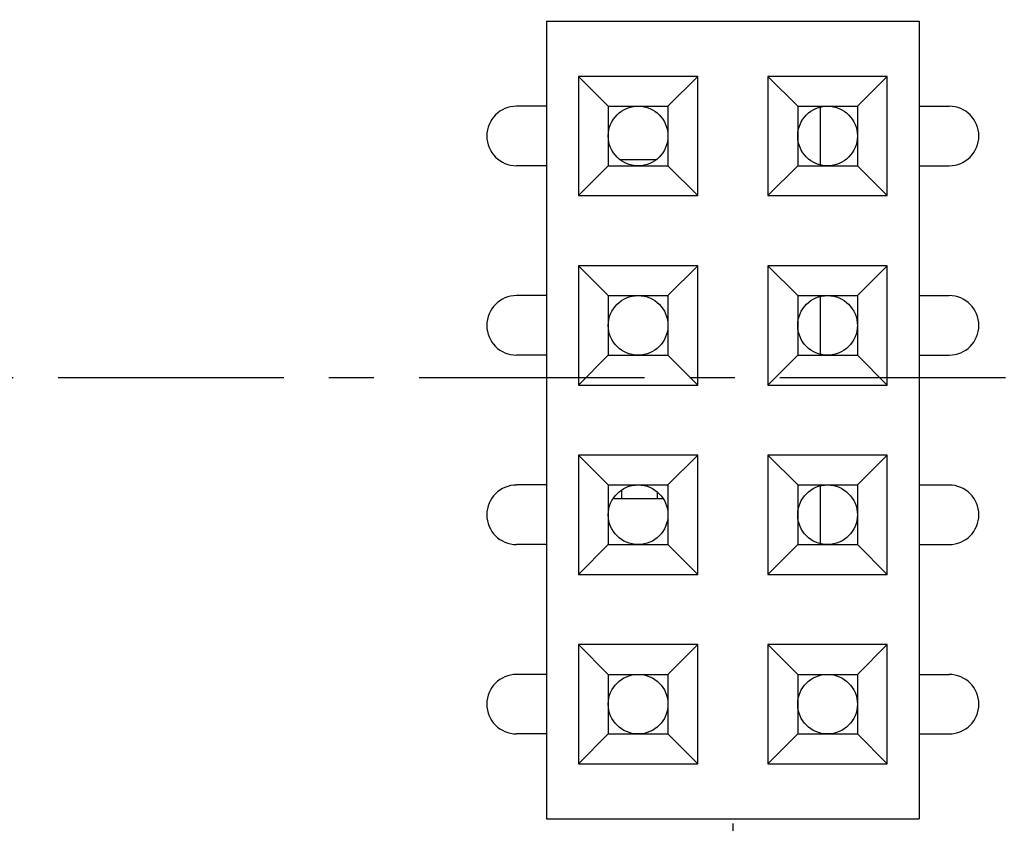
# Model space of a CAD drawing. Header units: inches. Extents: x 398 to 599, y 40 to 151.
# Tile 65 of 100: x 561 to 574, y 87 to 98. Entities that reach past the tile are written whole.
import ezdxf

# ---------------------------------------------------------------- set-up
doc = ezdxf.new("R2010")
doc.units = ezdxf.units.IN
doc.header["$LTSCALE"] = 1.21
doc.header["$MEASUREMENT"] = 0
doc.header["$PDMODE"] = 3
doc.header["$PDSIZE"] = 0.3125
doc.linetypes.add('CENTER', pattern=[2, 1.25, -0.25, 0.25, -0.25])
doc.layers.get('0').update_dxf_attribs({"linetype": 'CONTINUOUS'})
doc.layers.get('Defpoints').update_dxf_attribs({"linetype": 'CONTINUOUS'})
doc.layers.add('DIM', color=3, linetype='CONTINUOUS')
doc.styles.get("Standard").update_dxf_attribs({"font": 'txt', "width": 0.8})
doc.dimstyles.get("Standard").update_dxf_attribs({"dimtxt": 0.15625, "dimasz": 0.1875, "dimexe": 0.125, "dimexo": 0.0625, "dimgap": 0.09, "dimtad": 0, "dimtih": 1, "dimtoh": 1, "dimzin": 4, "dimdsep": 46, "dimtxsty": 'Standard', "dimblk": '_FILLED', "dimblk1": '_FILLED', "dimblk2": '_FILLED', "dimcen": 0.09, "dimazin": 1, "dimtp": 0.01, "dimtm": 0.01, "dimtfac": 1, "dimtofl": 0, "dimtmove": 0, "dimatfit": 3, "dimldrblk": '_FILLED', "dimfxl": 1, "dimtolj": 1, "dimtzin": 4, "dimarcsym": 0})

# ---------------------------------------------------------------- blocks, each defined once
blk = doc.blocks.new('_FILLED')
at = {"color": 0, "linetype": 'ByBlock'}
blk.add_solid([(0, 0), (-1, 0.1667), (-1, -0.1667)], dxfattribs=at)
blk = doc.blocks.new('*D71')
at = {"layer": 'Defpoints', "color": 0}
for p in [(570.261, 87.005), (553.751, 68.402), (553.751, 64.859)]:
    blk.add_point(p, dxfattribs=at)
at = {"layer": 'DIM', "color": 0, "lineweight": -2}
for p, q in [((570.261, 86.943), (570.261, 64.734)), ((553.751, 68.34), (553.751, 64.734)), ((555.751, 64.859), (559.249, 64.859)), ((568.261, 64.859), (564.763, 64.859))]:
    blk.add_line(p, q, dxfattribs=at)
at = {"layer": 'DIM', "color": 0, "lineweight": -2, "xscale": 2, "yscale": 2, "zscale": 2, "rotation": 180}
blk.add_blockref('_FILLED', (553.751, 64.859), dxfattribs=at)
at = {"layer": 'DIM', "color": 0, "lineweight": -2, "xscale": 2, "yscale": 2, "zscale": 2}
blk.add_blockref('_FILLED', (570.261, 64.859), dxfattribs=at)
at = {"layer": 'DIM', "color": 0, "insert": (562.006, 64.859), "char_height": 2, "attachment_point": 5}
blk.add_mtext('\\A1;16.51', dxfattribs=at)

msp = doc.modelspace()

# ---------------------------------------------------------------- linework, layer by layer
at = {"color": 7, "linetype": 'Continuous'}
for p, q in [((567.761, 97.705), (567.761, 87.005)), ((567.761, 97.705), (572.761, 97.705)), ((572.761, 97.705), (572.761, 87.005)), ((568.191, 96.965), (568.191, 95.365)), ((568.191, 96.965), (568.591, 96.565)), ((569.791, 96.965), (568.191, 96.965)), ((569.391, 96.565), (569.791, 96.965)), ((569.791, 95.365), (569.791, 96.965)), ((570.731, 96.965), (570.731, 95.365)), ((572.331, 96.965), (570.731, 96.965)), ((570.731, 96.965), (571.131, 96.565)), ((571.931, 96.565), (572.331, 96.965)), ((572.331, 95.365), (572.331, 96.965)), ((567.761, 96.565), (567.36, 96.565)), ((568.591, 96.565), (568.591, 95.765)), ((568.591, 96.565), (569.391, 96.565)), ((569.391, 96.565), (569.391, 95.765)), ((571.131, 96.565), (571.131, 95.765)), ((571.131, 96.565), (571.931, 96.565)), ((571.438, 95.776), (571.438, 96.554)), ((571.931, 96.565), (571.931, 95.765)), ((572.761, 96.565), (573.162, 96.565)), ((567.761, 95.765), (567.36, 95.765)), ((568.591, 95.765), (568.191, 95.365)), ((568.591, 95.765), (569.391, 95.765)), ((569.224, 95.847), (568.748, 95.847)), ((569.224, 95.84), (569.224, 95.847)), ((569.791, 95.365), (569.391, 95.765)), ((571.131, 95.765), (570.731, 95.365)), ((571.131, 95.765), (571.931, 95.765)), ((572.331, 95.365), (571.931, 95.765)), ((572.761, 95.765), (573.162, 95.765)), ((568.191, 95.365), (569.791, 95.365)), ((570.731, 95.365), (572.331, 95.365)), ((568.191, 94.425), (568.191, 92.825)), ((569.791, 94.425), (568.191, 94.425)), ((568.191, 94.425), (568.591, 94.025)), ((569.391, 94.025), (569.791, 94.425)), ((569.791, 92.825), (569.791, 94.425)), ((570.731, 94.425), (570.731, 92.825)), ((572.331, 94.425), (570.731, 94.425)), ((570.731, 94.425), (571.131, 94.025)), ((571.931, 94.025), (572.331, 94.425)), ((572.331, 92.825), (572.331, 94.425)), ((567.761, 94.025), (567.36, 94.025)), ((568.591, 94.025), (568.591, 93.225)), ((568.591, 94.025), (569.391, 94.025)), ((569.391, 94.025), (569.391, 93.225)), ((571.131, 94.025), (571.131, 93.225)), ((571.131, 94.025), (571.931, 94.025)), ((571.931, 94.025), (571.931, 93.225)), ((572.761, 94.025), (573.162, 94.025)), ((571.438, 93.236), (571.438, 94.014)), ((567.761, 93.225), (567.36, 93.225)), ((568.591, 93.225), (568.191, 92.825)), ((568.591, 93.225), (569.391, 93.225)), ((569.791, 92.825), (569.391, 93.225)), ((571.131, 93.225), (570.731, 92.825)), ((571.131, 93.225), (571.931, 93.225)), ((572.331, 92.825), (571.931, 93.225)), ((572.761, 93.225), (573.162, 93.225)), ((568.191, 92.825), (569.791, 92.825)), ((570.731, 92.825), (572.331, 92.825)), ((568.191, 91.885), (568.191, 90.285)), ((569.791, 91.885), (568.191, 91.885)), ((568.191, 91.885), (568.591, 91.485)), ((569.391, 91.485), (569.791, 91.885)), ((569.791, 90.285), (569.791, 91.885)), ((570.731, 91.885), (570.731, 90.285)), ((572.331, 91.885), (570.731, 91.885)), ((570.731, 91.885), (571.131, 91.485)), ((571.931, 91.485), (572.331, 91.885)), ((572.331, 90.285), (572.331, 91.885)), ((567.761, 91.485), (567.36, 91.485)), ((568.591, 91.485), (568.591, 90.685)), ((568.591, 91.485), (569.391, 91.485)), ((568.768, 91.417), (568.768, 91.302)), ((569.248, 91.391), (569.248, 91.302)), ((569.391, 91.485), (569.391, 90.685)), ((571.131, 91.485), (571.131, 90.685)), ((571.131, 91.485), (571.931, 91.485)), ((571.438, 90.696), (571.438, 91.474)), ((571.931, 91.485), (571.931, 90.685)), ((572.761, 91.485), (573.162, 91.485)), ((568.668, 91.302), (568.668, 91.321)), ((568.668, 91.302), (569.327, 91.302)), ((567.761, 90.685), (567.36, 90.685)), ((568.591, 90.685), (568.191, 90.285)), ((568.591, 90.685), (569.391, 90.685)), ((569.791, 90.285), (569.391, 90.685)), ((571.131, 90.685), (570.731, 90.285)), ((571.131, 90.685), (571.931, 90.685)), ((572.331, 90.285), (571.931, 90.685)), ((572.761, 90.685), (573.162, 90.685)), ((568.191, 90.285), (569.791, 90.285)), ((570.731, 90.285), (572.331, 90.285)), ((568.191, 89.345), (568.191, 87.745)), ((569.791, 89.345), (568.191, 89.345)), ((568.191, 89.345), (568.591, 88.945)), ((569.391, 88.945), (569.791, 89.345)), ((569.791, 87.745), (569.791, 89.345)), ((570.731, 89.345), (570.731, 87.745)), ((572.331, 89.345), (570.731, 89.345)), ((570.731, 89.345), (571.131, 88.945)), ((571.931, 88.945), (572.331, 89.345)), ((572.331, 87.745), (572.331, 89.345)), ((567.761, 88.945), (567.36, 88.945)), ((568.591, 88.945), (568.591, 88.145)), ((568.591, 88.945), (569.391, 88.945)), ((569.391, 88.945), (569.391, 88.145)), ((571.131, 88.945), (571.131, 88.145)), ((571.131, 88.945), (571.931, 88.945)), ((571.931, 88.945), (571.931, 88.145)), ((572.761, 88.945), (573.162, 88.945)), ((567.761, 88.145), (567.36, 88.145)), ((568.591, 88.145), (568.191, 87.745)), ((568.591, 88.145), (569.391, 88.145)), ((569.791, 87.745), (569.391, 88.145)), ((571.131, 88.145), (570.731, 87.745)), ((571.131, 88.145), (571.931, 88.145)), ((572.331, 87.745), (571.931, 88.145)), ((572.761, 88.145), (573.162, 88.145)), ((568.191, 87.745), (569.791, 87.745)), ((570.731, 87.745), (572.331, 87.745)), ((567.761, 87.005), (572.761, 87.005))]:
    msp.add_line(p, q, dxfattribs=at)
at = {"color": 4, "linetype": 'CENTER', "ltscale": 2}
msp.add_line((527.333, 92.925), (580.17, 92.925), dxfattribs=at)
at = {"color": 7, "linetype": 'Continuous'}
for centre in [(568.991, 96.165), (571.531, 96.165), (568.991, 93.625), (571.531, 93.625), (568.991, 91.085), (571.531, 91.085), (568.991, 88.545), (571.531, 88.545)]:
    msp.add_circle(centre, 0.4, dxfattribs=at)
for centre, radius, start, end in [((553.751, 92.925), 23, 281.2259, 258.7753), ((553.751, 92.925), 22.75, 294.4433, 241.1343), ((553.751, 92.925), 21.75, 315.0888, 13.0945), ((567.36, 96.165), 0.399, 90, 270), ((573.162, 96.165), 0.399, 270, 90), ((567.36, 93.625), 0.399, 90, 270), ((573.162, 93.625), 0.399, 270, 90), ((567.36, 91.085), 0.399, 90, 270), ((573.162, 91.085), 0.399, 270, 90), ((567.36, 88.545), 0.399, 90, 270), ((573.162, 88.545), 0.399, 270, 90)]:
    msp.add_arc(centre, radius, start, end, dxfattribs=at)

# ---------------------------------------------------------------- dimensions: what is measured, and where the dimension line sits
at = {"layer": 'DIM'}
dim = msp.add_linear_dim(base=(553.751, 64.859), p1=(570.261, 87.005), p2=(553.751, 68.402), dimstyle='Standard', override={"dimtxt": 2, "dimasz": 2, "dimtih": 0, "dimtoh": 0, "dimzin": 0, "dimcen": 0.198, "dimadec": 0, "dimazin": 0, "dimtp": 0, "dimtm": 0, "dimtdec": 4, "dimtzin": 0}, dxfattribs=at)
dim.commit()
dim.dimension.update_dxf_attribs({"geometry": '*D71', "text_midpoint": (562.006, 64.859)})

doc.saveas('drawing.dxf')
